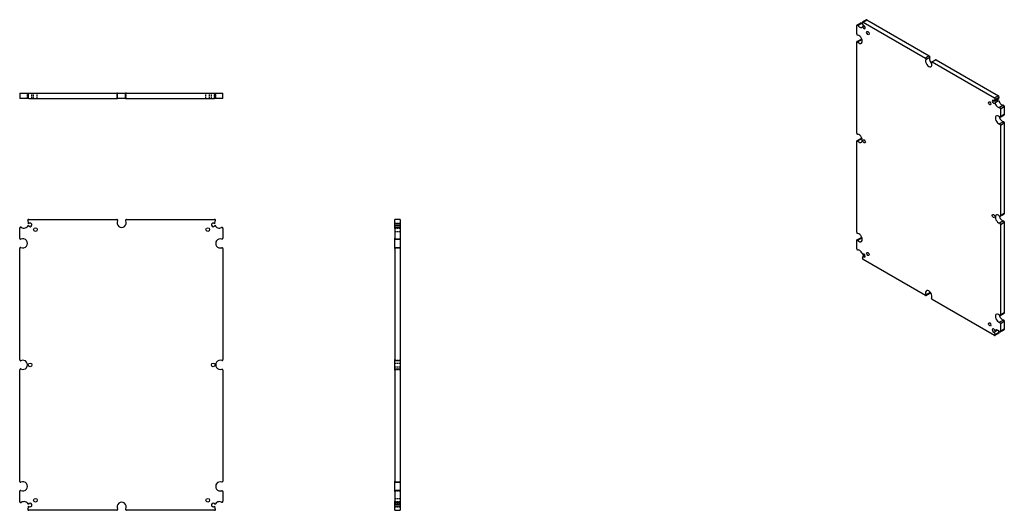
# Model space of a CAD drawing. Header units: inches. Extents: x 25 to 160, y 17 to 84.
import ezdxf

# ---------------------------------------------------------------- set-up
doc = ezdxf.new("R2010")
doc.units = ezdxf.units.IN
doc.header["$MEASUREMENT"] = 0
doc.linetypes.add('DASHED_SPACE', pattern=[0.2067, 0.1654, -0.0413])
for name, color, linetype, lineweight in [('Hidden Edges(ANSI)', 7, 'DASHED_SPACE', 25), ('Visible Edges(ANSI)', 7, 'Continuous', 25), ('Visible Tangent Edges(ANSI)', 7, 'Continuous', 25)]:
    doc.layers.add(name, color=color, linetype=linetype, lineweight=lineweight)

msp = doc.modelspace()

# ---------------------------------------------------------------- linework, layer by layer
at = {"layer": 'Hidden Edges(ANSI)', "ltscale": 1.209482}
for p, q in [((26.15, 73.49), (26.15, 74.24)), ((26.25, 74.24), (26.25, 73.49)), ((26.25, 73.49), (26.25, 74.24)), ((26.3, 73.49), (26.3, 74.24)), ((26.3, 73.49), (26.3, 74.24)), ((26.75, 73.49), (26.75, 74.24)), ((26.99, 73.49), (26.99, 74.24)), ((27.49, 73.49), (27.49, 74.24)), ((38.43, 73.49), (38.43, 74.24)), ((39.68, 73.49), (39.68, 74.24)), ((50.62, 73.49), (50.62, 74.24)), ((51.12, 73.49), (51.12, 74.24)), ((51.36, 73.49), (51.36, 74.24)), ((51.81, 74.24), (51.81, 73.49)), ((51.81, 73.49), (51.81, 74.24)), ((51.86, 73.49), (51.86, 74.24)), ((51.86, 73.49), (51.86, 74.24)), ((51.97, 73.49), (51.97, 74.24)), ((76.51, 56.42), (77.26, 56.42)), ((76.51, 55.92), (77.26, 55.92)), ((76.51, 55.86), (77.26, 55.86)), ((76.51, 55.82), (77.26, 55.82)), ((76.51, 55.78), (77.26, 55.78)), ((76.51, 55.72), (77.26, 55.72)), ((76.51, 55.28), (77.26, 55.28)), ((76.51, 54.25), (77.26, 54.25)), ((77.26, 54.18), (76.51, 54.18)), ((76.51, 53.07), (77.26, 53.07)), ((76.51, 53), (77.26, 53)), ((76.51, 37.6), (77.26, 37.6)), ((77.26, 37.53), (76.51, 37.53)), ((76.51, 37.23), (77.26, 37.23)), ((76.51, 36.73), (77.26, 36.73)), ((76.51, 36.42), (77.26, 36.42)), ((76.51, 36.35), (77.26, 36.35)), ((76.51, 20.95), (77.26, 20.95)), ((77.26, 20.88), (76.51, 20.88)), ((76.51, 19.77), (77.26, 19.77)), ((76.51, 19.7), (77.26, 19.7)), ((76.51, 18.67), (77.26, 18.67)), ((76.51, 18.23), (77.26, 18.23)), ((76.51, 18.17), (77.26, 18.17)), ((76.51, 18.13), (77.26, 18.13)), ((77.26, 18.09), (76.51, 18.09)), ((76.51, 18.03), (77.26, 18.03)), ((76.51, 17.53), (77.26, 17.53))]:
    msp.add_line(p, q, dxfattribs=at)
at = {"layer": 'Visible Edges(ANSI)'}
for p, q in [((139.89, 83.57), (140.42, 83.88)), ((141.2, 84.29), (140.67, 83.98)), ((140.74, 83.98), (149.28, 79.04)), ((141.27, 84.28), (149.81, 79.35)), ((139.86, 82.35), (139.86, 83.52)), ((140.9, 83.47), (140.69, 83.35)), ((140.73, 83.5), (140.76, 83.51)), ((139.86, 68.75), (139.86, 81.24)), ((139.89, 81.3), (140.42, 81.6)), ((150.16, 78.51), (150.69, 78.81)), ((150.22, 78.5), (158.76, 73.57)), ((150.75, 78.81), (159.29, 73.88)), ((25.08, 74.24), (25.27, 74.24)), ((25.08, 74.24), (25.08, 73.49)), ((25.27, 73.49), (25.08, 73.49)), ((25.27, 74.24), (26.19, 74.24)), ((26.19, 73.49), (25.27, 73.49)), ((26.19, 74.24), (26.31, 74.24)), ((26.19, 74.24), (26.19, 73.49)), ((26.31, 73.49), (26.19, 73.49)), ((26.31, 74.24), (38.39, 74.24)), ((26.31, 73.49), (38.39, 73.49)), ((38.51, 74.24), (38.39, 74.24)), ((38.39, 73.49), (38.51, 73.49)), ((38.51, 74.24), (39.6, 74.24)), ((38.51, 73.49), (38.51, 74.24)), ((39.6, 73.49), (38.51, 73.49)), ((39.72, 74.24), (39.6, 74.24)), ((39.6, 73.49), (39.6, 74.24)), ((39.6, 73.49), (39.72, 73.49)), ((39.72, 74.24), (51.8, 74.24)), ((39.72, 73.49), (51.8, 73.49)), ((51.8, 74.24), (51.93, 74.24)), ((51.93, 73.49), (51.8, 73.49)), ((51.93, 73.49), (51.93, 74.24)), ((51.93, 74.24), (52.77, 74.24)), ((52.77, 73.49), (51.93, 73.49)), ((52.77, 74.24), (52.95, 74.24)), ((52.95, 73.49), (52.77, 73.49)), ((52.95, 73.49), (52.95, 74.24)), ((159.3, 73.39), (158.77, 73.08)), ((158.8, 72.9), (159.33, 73.21)), ((159.57, 72.1), (159.57, 71)), ((160.1, 72.4), (160.1, 71.3)), ((159.55, 70.94), (160.08, 71.25)), ((159.57, 69.83), (159.57, 57.4)), ((160.1, 70.14), (160.1, 57.71)), ((139.86, 55.16), (139.86, 67.65)), ((139.89, 67.7), (140.42, 68.01)), ((26.31, 56.91), (38.39, 56.91)), ((39.72, 56.91), (51.8, 56.91)), ((76.51, 56.72), (76.51, 56.91)), ((77.26, 56.91), (76.51, 56.91)), ((76.51, 56.32), (76.51, 56.72)), ((77.26, 56.91), (77.26, 56.72)), ((77.26, 56.72), (77.26, 56.32)), ((159.55, 57.34), (160.08, 57.65)), ((25.08, 54.31), (25.08, 55.74)), ((52.95, 55.69), (52.95, 54.34)), ((77.26, 56.32), (76.51, 56.32)), ((76.51, 56.12), (76.51, 56.32)), ((76.51, 55.81), (76.51, 56.12)), ((76.51, 56.12), (77.26, 56.12)), ((76.51, 55.69), (76.51, 55.81)), ((77.26, 55.81), (76.51, 55.81)), ((76.51, 55.69), (76.51, 54.34)), ((77.26, 56.32), (77.26, 56.12)), ((77.26, 56.12), (77.26, 55.81)), ((77.26, 55.81), (77.26, 55.69)), ((77.26, 55.69), (77.26, 54.34)), ((159.57, 56.24), (159.57, 43.81)), ((160.1, 56.55), (160.1, 44.11)), ((76.51, 54.21), (76.51, 54.34)), ((76.51, 54.21), (77.26, 54.21)), ((76.51, 53.04), (76.51, 54.21)), ((77.26, 54.34), (77.26, 54.21)), ((77.26, 54.21), (77.26, 53.04)), ((139.86, 52.88), (139.86, 54.05)), ((139.89, 54.11), (140.42, 54.41)), ((25.08, 37.66), (25.08, 52.95)), ((52.95, 52.92), (52.95, 37.69)), ((76.51, 52.92), (76.51, 53.04)), ((77.26, 53.04), (76.51, 53.04)), ((76.51, 52.92), (76.51, 37.69)), ((77.26, 53.04), (77.26, 52.92)), ((77.26, 52.92), (77.26, 37.69)), ((140.69, 52.09), (140.84, 52.17)), ((140.98, 52.05), (140.73, 51.9)), ((149.28, 46.49), (140.74, 51.42)), ((149.34, 46.48), (149.87, 46.79)), ((158.76, 41.01), (150.22, 45.94)), ((159.55, 43.75), (160.08, 44.05)), ((159.57, 42.64), (159.57, 41.54)), ((160.1, 42.95), (160.1, 41.85)), ((158.77, 41.49), (159.19, 41.73)), ((159.05, 41.78), (158.8, 41.63)), ((159.35, 41.31), (158.82, 41.01)), ((159.55, 41.49), (160.08, 41.79)), ((76.51, 37.56), (76.51, 37.69)), ((76.51, 37.56), (77.26, 37.56)), ((76.51, 36.39), (76.51, 37.56)), ((77.26, 37.69), (77.26, 37.56)), ((77.26, 37.56), (77.26, 36.39)), ((25.08, 21), (25.08, 36.3)), ((52.95, 36.26), (52.95, 21.04)), ((76.51, 36.26), (76.51, 36.39)), ((77.26, 36.39), (76.51, 36.39)), ((76.51, 36.26), (76.51, 21.04)), ((77.26, 36.39), (77.26, 36.26)), ((77.26, 36.26), (77.26, 21.04)), ((76.51, 20.91), (76.51, 21.04)), ((76.51, 20.91), (77.26, 20.91)), ((76.51, 19.74), (76.51, 20.91)), ((77.26, 21.04), (77.26, 20.91)), ((77.26, 20.91), (77.26, 19.74)), ((25.08, 18.22), (25.08, 19.65)), ((52.95, 19.61), (52.95, 18.27)), ((76.51, 19.61), (76.51, 19.74)), ((77.26, 19.74), (76.51, 19.74)), ((76.51, 19.61), (76.51, 18.27)), ((77.26, 19.74), (77.26, 19.61)), ((77.26, 19.61), (77.26, 18.27)), ((76.51, 18.14), (76.51, 18.27)), ((76.51, 18.14), (77.26, 18.14)), ((76.51, 17.83), (76.51, 18.14)), ((77.26, 17.83), (76.51, 17.83)), ((76.51, 17.63), (76.51, 17.83)), ((76.51, 17.23), (76.51, 17.63)), ((76.51, 17.63), (77.26, 17.63)), ((77.26, 18.27), (77.26, 18.14)), ((77.26, 18.14), (77.26, 17.83)), ((77.26, 17.83), (77.26, 17.63)), ((77.26, 17.63), (77.26, 17.23)), ((38.39, 17.04), (26.31, 17.04)), ((51.8, 17.04), (39.72, 17.04)), ((76.51, 17.04), (76.51, 17.23)), ((76.51, 17.04), (77.26, 17.04)), ((77.26, 17.23), (77.26, 17.04))]:
    msp.add_line(p, q, dxfattribs=at)
for centre in [(27.24, 55.53), (50.87, 55.53), (26.5, 36.98), (51.61, 36.98), (27.24, 18.42), (50.87, 18.42)]:
    msp.add_circle(centre, 0.25, dxfattribs=at)
for centre, radius, start, end in [((26.31, 56.79), 0.125, 90, 211.7523), ((25.65, 56.38), 0.656, 355.1842, 31.7523), ((38.39, 56.79), 0.125, 332.5613, 90), ((39.06, 56.44), 0.625, 152.5613, 27.4387), ((39.72, 56.79), 0.125, 90.34, 207.4387), ((51.8, 56.79), 0.125, 328.2477, 90), ((52.46, 56.38), 0.656, 148.2477, 184.8158), ((25.2, 55.74), 0.125, 55.3096, 180), ((25.65, 56.38), 0.656, 235.3096, 337.2716), ((26.5, 56.17), 0.25, 190.339, 142.1167), ((51.61, 56.17), 0.25, 37.8833, 349.661), ((52.46, 56.38), 0.656, 202.7284, 297.6551), ((52.83, 55.69), 0.125, 0, 117.6551), ((25.2, 54.31), 0.125, 180, 295.1296), ((25.52, 53.63), 0.625, 244.8704, 115.1296), ((52.59, 53.63), 0.625, 71.6191, 288.3809), ((52.83, 54.34), 0.125, 251.6191, 0), ((25.2, 52.95), 0.125, 64.8704, 180), ((52.83, 52.92), 0.125, 0, 108.3809), ((25.2, 37.66), 0.125, 180, 295.1296), ((25.52, 36.98), 0.625, 244.8704, 115.1296), ((52.59, 36.98), 0.625, 71.6191, 288.3809), ((52.83, 37.69), 0.125, 251.6191, 0), ((25.2, 36.3), 0.125, 64.8704, 180), ((52.83, 36.26), 0.125, 0, 108.3809), ((25.2, 21), 0.125, 180, 295.1296), ((25.52, 20.32), 0.625, 244.8704, 115.1296), ((52.59, 20.32), 0.625, 71.6191, 288.3809), ((52.83, 21.04), 0.125, 251.6191, 0), ((25.2, 19.65), 0.125, 64.8704, 180), ((52.83, 19.61), 0.125, 0, 108.3809), ((25.2, 18.22), 0.125, 180, 304.6904), ((25.65, 17.57), 0.656, 22.7284, 124.6904), ((25.65, 17.57), 0.656, 328.2477, 4.8158), ((26.5, 17.78), 0.25, 217.8833, 169.661), ((39.06, 17.51), 0.625, 332.5613, 207.4387), ((51.61, 17.78), 0.25, 10.339, 322.1167), ((52.46, 17.57), 0.656, 175.1842, 211.7523), ((52.46, 17.57), 0.656, 62.3449, 157.2716), ((52.83, 18.27), 0.125, 242.3449, 0), ((26.31, 17.16), 0.125, 148.2477, 270), ((38.39, 17.16), 0.125, 270.383, 27.4387), ((38.39, 17.16), 0.125, 270, 270.1766), ((39.72, 17.16), 0.125, 152.5613, 270), ((51.8, 17.16), 0.125, 270, 31.7523)]:
    msp.add_arc(centre, radius, start, end, dxfattribs=at)
for centre, major_axis, start_param, end_param in [((140.48, 83.77), (-0.063, 0.108), 4.892325, 6.283185), ((140.8, 84.11), (0.328, -0.568), 4.892325, 5.341705), ((140.74, 83.87), (-0.062, 0.108), 5.497787, 7.622766), ((140.27, 83.81), (0.328, -0.568), 0.701347, 1.339581), ((141.27, 84.18), (-0.063, 0.108), 5.497787, 6.283185), ((139.95, 83.47), (-0.062, 0.108), 4.892325, 7.068583), ((140.27, 83.81), (0.328, -0.568), 4.892325, 6.671897), ((140.87, 83.29), (-0.125, 0.217), 0.965848, 6.407396), ((139.95, 82.3), (0.063, -0.108), 3.926991, 5.936381), ((139.95, 81.19), (-0.063, 0.108), 5.059193, 7.068583), ((140.18, 81.61), (-0.312, 0.541), 1.917601, 5.936381), ((140.48, 81.5), (-0.062, 0.108), 5.059193, 6.283185), ((140.71, 81.92), (0.312, -0.541), 5.059193, 5.269988), ((149.75, 78.39), (0.312, -0.541), 3.448094, 7.54748), ((149.28, 78.94), (0.063, -0.108), 0.306502, 2.356194), ((149.81, 79.25), (0.063, -0.108), 0.306502, 2.356194), ((150.28, 78.69), (-0.312, 0.541), 0.306502, 2.128395), ((150.22, 78.4), (-0.063, 0.108), 5.503721, 7.54748), ((150.75, 78.7), (-0.063, 0.108), 5.503721, 6.283185), ((158.63, 73.04), (0.125, -0.217), 1.446586, 6.888133), ((158.76, 73.47), (0.062, -0.108), 0.231216, 2.356194), ((159.23, 72.86), (-0.328, 0.568), 0.231216, 0.86945), ((159.16, 73.34), (0.125, -0.217), 4.836599, 5.678237), ((159.29, 73.77), (0.063, -0.108), 0.231216, 2.356194), ((159.76, 73.17), (-0.328, 0.568), 0.231216, 0.86945), ((159.76, 73.17), (0.328, -0.568), 4.323677, 5.98046), ((159.23, 72.86), (0.328, -0.568), 4.323677, 5.98046), ((159.49, 72.15), (-0.062, 0.108), 3.926991, 5.98046), ((160.02, 72.45), (-0.063, 0.108), 3.926991, 5.98046), ((159.32, 70.56), (-0.312, 0.541), 5.176979, 8.960188), ((159.85, 70.87), (0.313, -0.541), 4.15479, 5.818595), ((159.49, 71.05), (0.063, -0.108), 5.176979, 7.068583), ((160.02, 70.19), (-0.063, 0.108), 3.926991, 5.818595), ((160.02, 71.35), (0.063, -0.108), 0, 0.785398), ((159.49, 69.89), (0.062, -0.108), 0.785398, 2.677002), ((139.95, 68.7), (0.063, -0.108), 3.926991, 5.936381), ((139.95, 67.59), (-0.063, 0.108), 5.059193, 7.068583), ((140.18, 68.02), (-0.312, 0.541), 1.917601, 5.936381), ((140.48, 67.9), (-0.063, 0.108), 5.059193, 6.283185), ((140.71, 68.33), (0.312, -0.541), 5.059193, 5.269988), ((159.32, 56.97), (-0.312, 0.541), 5.176979, 8.960188), ((159.85, 57.27), (0.313, -0.541), 4.15479, 5.818595), ((159.49, 57.45), (0.063, -0.108), 5.176979, 7.068583), ((160.02, 57.76), (0.063, -0.108), 0, 0.785398), ((159.49, 56.29), (0.062, -0.108), 0.785398, 2.677002), ((160.02, 56.6), (-0.063, 0.108), 3.926991, 5.818595), ((139.95, 55.11), (0.062, -0.108), 3.926991, 5.936381), ((139.95, 54), (-0.063, 0.108), 5.059193, 7.068583), ((140.18, 54.42), (-0.313, 0.541), 1.917601, 5.936381), ((140.48, 54.3), (-0.062, 0.108), 5.059193, 6.283185), ((140.71, 54.73), (0.312, -0.541), 5.059193, 5.269988), ((139.95, 52.83), (0.063, -0.108), 3.926991, 6.103249), ((140.27, 52.13), (-0.328, 0.568), 4.323677, 6.103249), ((140.74, 51.52), (-0.062, 0.108), 0.231216, 2.356194), ((140.27, 52.13), (0.328, -0.568), 0.231216, 0.86945), ((140.87, 51.95), (-0.125, 0.217), 1.446586, 6.888133), ((149.75, 46.6), (-0.313, 0.541), 3.448094, 7.54748), ((149.28, 46.59), (0.063, -0.108), 5.504472, 7.54748), ((149.28, 46.59), (-0.063, 0.108), 2.356194, 2.359277), ((150.28, 46.91), (0.313, -0.541), 4.15479, 4.405887), ((149.81, 46.89), (0.063, -0.108), 0, 1.264295), ((150.22, 46.04), (-0.063, 0.108), 0.306502, 2.356194), ((159.32, 43.37), (-0.312, 0.541), 5.176979, 8.960188), ((159.85, 43.68), (0.313, -0.541), 4.15479, 5.818595), ((159.49, 43.86), (0.063, -0.108), 5.176979, 7.068583), ((160.02, 44.16), (0.063, -0.108), 0, 0.785398), ((158.63, 41.7), (0.125, -0.217), 0.965848, 6.407396), ((159.49, 42.69), (0.062, -0.108), 0.785398, 2.677002), ((160.02, 43), (-0.063, 0.108), 3.926991, 5.818595), ((159.23, 41.18), (-0.328, 0.568), 0.701347, 1.339581), ((158.76, 41.11), (0.062, -0.108), 5.497787, 7.622766), ((159.23, 41.18), (-0.328, 0.568), 5.015114, 6.671897), ((159.76, 41.48), (0.328, -0.568), 4.083072, 4.481173), ((159.29, 41.42), (0.063, -0.108), 0, 1.339581), ((159.49, 41.59), (0.062, -0.108), 5.015114, 7.068583), ((160.02, 41.9), (0.063, -0.108), 0, 0.785398)]:
    msp.add_ellipse(centre, major_axis=major_axis, ratio=0.57735, start_param=start_param, end_param=end_param, dxfattribs=at)
for centre in [(141.4, 82.46), (158.1, 72.82), (140.87, 67.62), (158.63, 57.37), (141.4, 52.17), (158.1, 42.52)]:
    msp.add_ellipse(centre, major_axis=(-0.125, 0.217), ratio=0.57735, dxfattribs=at)
at = {"layer": 'Visible Tangent Edges(ANSI)'}
for p, q in [((140, 83.52), (140.53, 83.83)), ((140.74, 83.98), (141.27, 84.28)), ((139.99, 81.26), (140.52, 81.57)), ((149.81, 79.35), (149.28, 79.04)), ((149.36, 78.85), (149.89, 79.16)), ((150.75, 78.81), (150.22, 78.5)), ((159.29, 73.88), (158.76, 73.57)), ((158.84, 73.37), (159.37, 73.68)), ((159.98, 72.57), (159.44, 72.26)), ((159.57, 72.1), (160.1, 72.4)), ((159.99, 70.31), (159.46, 70)), ((160.1, 71.3), (159.57, 71)), ((159.57, 69.83), (160.1, 70.14)), ((139.99, 67.67), (140.52, 67.97)), ((160.1, 57.71), (159.57, 57.4)), ((159.99, 56.71), (159.46, 56.4)), ((159.57, 56.24), (160.1, 56.55)), ((139.99, 54.07), (140.52, 54.38)), ((149.36, 46.59), (149.89, 46.9)), ((160.1, 44.11), (159.57, 43.81)), ((159.99, 43.11), (159.46, 42.81)), ((159.57, 42.64), (160.1, 42.95)), ((159.37, 41.43), (158.84, 41.12)), ((160.1, 41.85), (159.57, 41.54))]:
    msp.add_line(p, q, dxfattribs=at)

doc.saveas('drawing.dxf')
